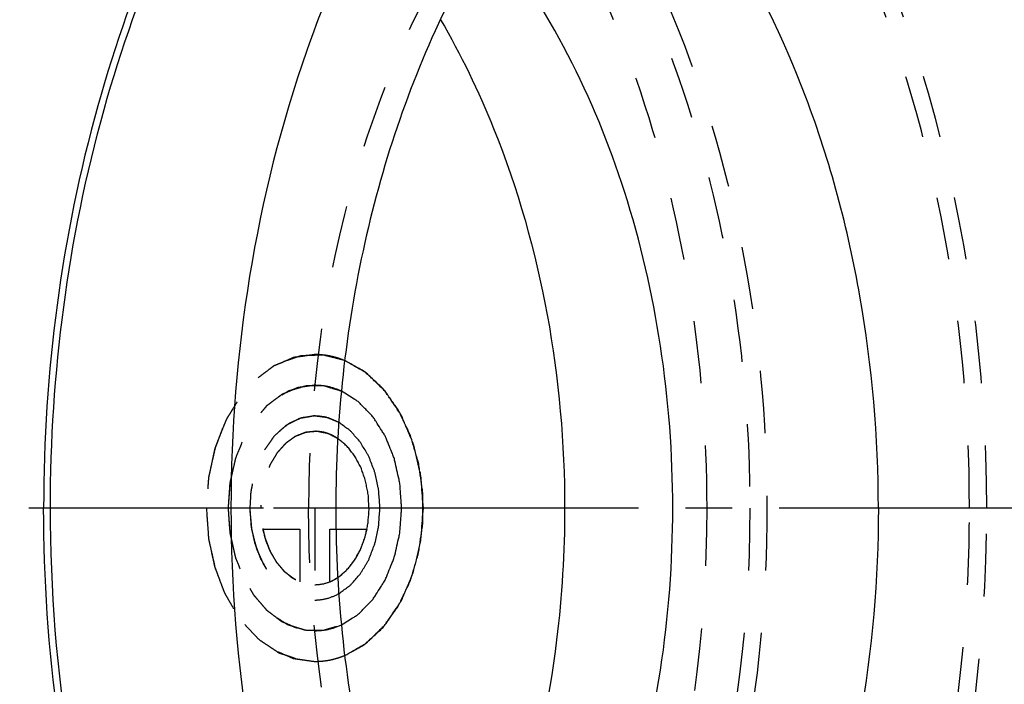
# Model space of a CAD drawing. Header units: millimetres. Extents: x 289 to 739, y 383 to 622.
# Tile 4 of 6: x 518 to 620, y 479 to 548. Entities that reach past the tile are written whole.
import ezdxf

# ---------------------------------------------------------------- set-up
doc = ezdxf.new("R2010")
doc.units = ezdxf.units.MM
doc.header["$LTSCALE"] = 65.185185
doc.linetypes.add('CENTER', pattern=[0.6, 0.375, -0.075, 0.075, -0.075])
doc.linetypes.add('HIDDEN', pattern=[0.2, 0.1, -0.1])
for name, color, linetype in [('KOERPER', 7, 'CONTINUOUS'), ('KONST.EL_MIT_GEO', 7, 'CONTINUOUS'), ('KURVEN', 7, 'CONTINUOUS'), ('KV_LOGO_FRIALEN', 7, 'CONTINUOUS')]:
    doc.layers.add(name, color=color, linetype=linetype)

msp = doc.modelspace()

# ---------------------------------------------------------------- linework, layer by layer
at = {"layer": 'KOERPER', "color": 7, "linetype": 'CONTINUOUS'}
for points, knots in [([(586.69, 611.45), (581.39, 611.45), (570.56, 609.91), (555.19, 603.19), (541.15, 592.41), (528.95, 578.06), (519, 560.68), (509.03, 534.04), (506.08, 512.14), (506.08, 497.45)], [0, 0, 0, 0, 0.103363, 0.210479, 0.324205, 0.446029, 0.57605, 0.713212, 1, 1, 1, 1]), ([(595.68, 611.22), (590.59, 610.76), (580.26, 608.39), (565.82, 600.89), (552.71, 589.75), (537.18, 570.12), (523.76, 538.96), (520.22, 511.56), (520.22, 497.45)], [0, 0, 0, 0, 0.103435, 0.211335, 0.326015, 0.448535, 0.714824, 1, 1, 1, 1]), ([(520.93, 497.45), (520.93, 511.42), (524.43, 538.57), (537.72, 569.44), (553.09, 588.9), (566.07, 599.94), (580.37, 607.39), (590.6, 609.75), (595.64, 610.21)], [0, 0, 0, 0, 0.285145, 0.551429, 0.673957, 0.788651, 0.896563, 1, 1, 1, 1]), ([(561.61, 548.37), (563.73, 544.73), (571.42, 528.82), (574.55, 510.87), (574.55, 497.45)], [0, 0, 0, 0, 0.238688, 1, 1, 1, 1]), ([(586.69, 383.45), (581.39, 383.45), (570.56, 384.99), (555.19, 391.71), (541.15, 402.49), (528.95, 416.84), (519, 434.22), (509.03, 460.86), (506.08, 482.76), (506.08, 497.45)], [0, 0, 0, 0, 0.103363, 0.210479, 0.324205, 0.446029, 0.57605, 0.713212, 1, 1, 1, 1]), ([(600.83, 383.45), (595.54, 383.45), (584.7, 384.99), (569.33, 391.71), (555.29, 402.49), (543.1, 416.84), (533.14, 434.22), (523.17, 460.86), (520.22, 482.76), (520.22, 497.45)], [0, 0, 0, 0, 0.103363, 0.210479, 0.324205, 0.446029, 0.57605, 0.713212, 1, 1, 1, 1]), ([(574.55, 497.45), (574.55, 492.86), (573.49, 475.28), (568.18, 457.79), (561.61, 446.53)], [0, 0, 0, 0, 0.260224, 1, 1, 1, 1])]:
    msp.add_open_spline(points, degree=3, knots=knots, dxfattribs=at)
at = {"layer": 'KOERPER', "color": 8, "linetype": 'HIDDEN'}
for points, knots in [([(667.3, 497.45), (667.3, 512.14), (664.34, 534.04), (654.38, 560.68), (644.42, 578.06), (632.22, 592.41), (618.18, 603.19), (602.81, 609.91), (591.98, 611.45), (586.69, 611.45)], [0, 0, 0, 0, 0.286788, 0.42395, 0.553971, 0.675795, 0.789521, 0.896637, 1, 1, 1, 1]), ([(506.78, 497.45), (506.78, 512.01), (509.71, 533.71), (519.59, 560.13), (529.46, 577.35), (541.55, 591.58), (555.47, 602.27), (570.7, 608.93), (581.44, 610.45), (586.69, 610.45)], [0, 0, 0, 0, 0.286789, 0.42395, 0.553971, 0.675795, 0.789521, 0.896637, 1, 1, 1, 1]), ([(586.69, 610.45), (591.93, 610.45), (602.67, 608.93), (617.91, 602.27), (631.82, 591.58), (643.91, 577.35), (653.78, 560.13), (663.66, 533.71), (666.59, 512.01), (666.59, 497.45)], [0, 0, 0, 0, 0.103363, 0.210479, 0.324205, 0.446029, 0.57605, 0.713211, 1, 1, 1, 1]), ([(586.69, 384.45), (581.44, 384.45), (570.7, 385.97), (555.47, 392.63), (541.55, 403.32), (529.46, 417.55), (519.59, 434.77), (509.71, 461.19), (506.78, 482.89), (506.78, 497.45)], [0, 0, 0, 0, 0.103363, 0.210479, 0.324205, 0.446029, 0.57605, 0.713211, 1, 1, 1, 1]), ([(517.98, 396.45), (522.67, 396.45), (532.27, 397.81), (545.89, 403.77), (558.32, 413.32), (569.13, 426.04), (577.95, 441.43), (586.78, 465.04), (589.4, 484.44), (589.4, 497.45)], [0, 0, 0, 0, 0.103363, 0.210479, 0.324205, 0.446029, 0.57605, 0.713211, 1, 1, 1, 1]), ([(666.59, 497.45), (666.59, 482.89), (663.66, 461.19), (653.78, 434.77), (643.91, 417.55), (631.82, 403.32), (617.91, 392.63), (602.67, 385.97), (591.93, 384.45), (586.69, 384.45)], [0, 0, 0, 0, 0.286789, 0.42395, 0.553971, 0.675795, 0.789521, 0.896637, 1, 1, 1, 1]), ([(667.3, 497.45), (667.3, 482.76), (664.34, 460.86), (654.38, 434.22), (644.42, 416.84), (632.22, 402.49), (618.18, 391.71), (602.81, 384.99), (591.98, 383.45), (586.69, 383.45)], [0, 0, 0, 0, 0.286788, 0.42395, 0.553971, 0.675795, 0.789521, 0.896637, 1, 1, 1, 1])]:
    msp.add_open_spline(points, degree=3, knots=knots, dxfattribs=at)
at = {"layer": 'KONST.EL_MIT_GEO', "color": 8, "linetype": 'HIDDEN'}
for points, knots in [([(616.76, 497.45), (616.76, 507.62), (614.86, 527.64), (606.4, 555.7), (592.93, 579.69), (577.77, 595.23), (564.12, 603.67), (553.57, 607.88), (542.69, 610.01), (531.7, 610), (520.81, 607.85), (506.5, 602.12), (496.95, 594.9), (491.33, 589.28)], [0, 0, 0, 0, 0.150139, 0.294862, 0.429839, 0.552947, 0.61048, 0.665839, 0.719783, 0.773237, 0.827189, 0.882564, 1, 1, 1, 1]), ([(618.56, 497.45), (618.56, 512.01), (615.63, 533.71), (605.75, 560.13), (595.88, 577.35), (583.79, 591.58), (569.87, 602.27), (554.64, 608.93), (543.9, 610.45), (538.65, 610.45)], [0, 0, 0, 0, 0.286787, 0.423949, 0.55397, 0.675794, 0.789521, 0.896637, 1, 1, 1, 1]), ([(482.4, 580.35), (487.48, 585.43), (496.1, 591.95), (509.03, 597.12), (518.85, 599.06), (528.78, 599.07), (538.6, 597.15), (548.12, 593.35), (560.45, 585.73), (574.13, 571.7), (586.3, 550.04), (593.93, 524.7), (595.65, 506.63), (595.65, 497.45)], [0, 0, 0, 0, 0.117436, 0.172812, 0.226764, 0.280218, 0.334162, 0.389522, 0.447054, 0.570162, 0.705138, 0.849861, 1, 1, 1, 1]), ([(612.26, 588.55), (608.03, 588.55), (599.37, 587.32), (587.09, 581.95), (575.87, 573.34), (562.5, 557.59), (550.9, 531.93), (547.84, 509.19), (547.84, 497.45)], [0, 0, 0, 0, 0.103456, 0.210669, 0.324498, 0.446432, 0.712953, 1, 1, 1, 1]), ([(589.4, 497.45), (589.4, 505.12), (588.17, 520.32), (581.2, 548.32), (570.7, 567.56), (561.43, 577.6)], [0, 0, 0, 0, 0.266262, 0.525688, 1, 1, 1, 1]), ([(565.77, 577.74), (575.08, 567.69), (585.63, 548.43), (592.63, 520.37), (593.86, 505.14), (593.86, 497.45)], [0, 0, 0, 0, 0.474199, 0.733665, 1, 1, 1, 1]), ([(595.65, 497.45), (595.65, 488.27), (593.93, 470.2), (586.3, 444.86), (574.13, 423.2), (560.45, 409.17), (548.12, 401.55), (538.6, 397.75), (528.78, 395.83), (518.85, 395.84), (509.03, 397.78), (496.1, 402.95), (487.48, 409.47), (482.4, 414.55)], [0, 0, 0, 0, 0.150139, 0.294862, 0.429839, 0.552948, 0.61048, 0.665839, 0.719783, 0.773237, 0.827189, 0.882564, 1, 1, 1, 1]), ([(491.33, 405.62), (496.95, 400), (506.5, 392.78), (520.81, 387.05), (531.7, 384.9), (542.69, 384.89), (553.57, 387.02), (564.12, 391.23), (577.77, 399.67), (592.93, 415.21), (606.4, 439.2), (614.86, 467.26), (616.76, 487.28), (616.76, 497.45)], [0, 0, 0, 0, 0.117436, 0.172811, 0.226763, 0.280218, 0.334161, 0.389521, 0.447053, 0.570162, 0.705138, 0.849862, 1, 1, 1, 1]), ([(593.86, 497.45), (593.86, 484.44), (591.24, 465.04), (582.41, 441.43), (573.59, 426.04), (562.78, 413.32), (550.35, 403.77), (536.73, 397.81), (527.13, 396.45), (522.44, 396.45)], [0, 0, 0, 0, 0.286787, 0.423949, 0.55397, 0.675794, 0.789521, 0.896637, 1, 1, 1, 1]), ([(538.65, 384.45), (543.9, 384.45), (554.64, 385.97), (569.87, 392.63), (583.79, 403.32), (595.88, 417.55), (605.75, 434.77), (615.63, 461.19), (618.56, 482.89), (618.56, 497.45)], [0, 0, 0, 0, 0.103363, 0.21048, 0.324206, 0.44603, 0.576052, 0.713213, 1, 1, 1, 1]), ([(612.26, 406.35), (608.03, 406.35), (599.37, 407.58), (587.09, 412.95), (575.87, 421.56), (562.5, 437.31), (550.9, 462.97), (547.84, 485.71), (547.84, 497.45)], [0, 0, 0, 0, 0.103456, 0.210669, 0.324498, 0.446432, 0.712953, 1, 1, 1, 1])]:
    msp.add_open_spline(points, degree=3, knots=knots, dxfattribs=at)
at = {"layer": 'KONST.EL_MIT_GEO', "color": 7, "linetype": 'CONTINUOUS'}
for points, knots in [([(636.03, 600.89), (630.55, 603.05), (618.9, 605.72), (600.9, 603.77), (583.88, 596.01), (568.77, 583.09), (556.25, 565.78), (543.51, 537.59), (539.75, 513.57), (539.75, 497.45)], [0, 0, 0, 0, 0.106805, 0.212629, 0.322802, 0.441246, 0.569614, 0.707363, 1, 1, 1, 1]), ([(680.66, 497.45), (680.66, 511.79), (677.19, 533.16), (665.42, 557.93), (653.9, 572.86), (640.06, 583.61), (624.57, 589.41), (608.44, 589.7), (598.29, 586.28), (593.56, 583.86)], [0, 0, 0, 0, 0.293576, 0.431104, 0.558645, 0.675928, 0.785228, 0.891287, 1, 1, 1, 1]), ([(676.68, 497.45), (676.68, 509.19), (673.62, 531.93), (662.02, 557.59), (648.65, 573.34), (637.43, 581.95), (625.15, 587.32), (616.49, 588.55), (612.26, 588.55)], [0, 0, 0, 0, 0.287047, 0.553568, 0.675502, 0.789331, 0.896544, 1, 1, 1, 1]), ([(593.56, 583.86), (590.37, 582.23), (584.15, 578.23), (575.82, 570.49), (568.43, 561.06), (559.9, 546.28), (552.63, 524.93), (550.69, 506.73), (550.69, 497.45)], [0, 0, 0, 0, 0.106341, 0.218363, 0.336563, 0.460834, 0.724246, 1, 1, 1, 1]), ([(607.26, 497.45), (607.26, 504.84), (606, 519.45), (598.91, 546.07), (588.17, 564.13), (578.78, 573.06)], [0, 0, 0, 0, 0.268432, 0.529023, 1, 1, 1, 1]), ([(585.82, 497.45), (585.82, 503.1), (584.98, 514.29), (580.18, 535.15), (572.96, 549.64), (566.55, 557.59)], [0, 0, 0, 0, 0.264096, 0.522321, 1, 1, 1, 1]), ([(622.24, 388.58), (616.48, 386.32), (604.22, 383.51), (585.28, 385.56), (567.36, 393.72), (551.46, 407.33), (538.29, 425.54), (524.88, 455.2), (520.93, 480.48), (520.93, 497.45)], [0, 0, 0, 0, 0.106805, 0.212629, 0.322802, 0.441246, 0.569614, 0.707363, 1, 1, 1, 1]), ([(539.75, 497.45), (539.75, 481.33), (543.51, 457.31), (556.25, 429.12), (568.77, 411.81), (583.88, 398.89), (600.9, 391.13), (618.9, 389.18), (630.55, 391.85), (636.03, 394.01)], [0, 0, 0, 0, 0.292637, 0.430386, 0.558754, 0.677198, 0.787371, 0.893195, 1, 1, 1, 1]), ([(550.69, 497.45), (550.69, 488.17), (552.63, 469.97), (559.9, 448.62), (568.43, 433.84), (575.82, 424.41), (584.15, 416.67), (590.37, 412.67), (593.56, 411.04)], [0, 0, 0, 0, 0.275754, 0.539166, 0.663437, 0.781637, 0.893659, 1, 1, 1, 1]), ([(566.55, 437.31), (572.96, 445.26), (580.18, 459.75), (584.98, 480.61), (585.82, 491.8), (585.82, 497.45)], [0, 0, 0, 0, 0.477679, 0.735904, 1, 1, 1, 1]), ([(607.26, 497.45), (607.26, 490.06), (606, 475.45), (598.91, 448.83), (588.17, 430.77), (578.78, 421.84)], [0, 0, 0, 0, 0.268432, 0.529023, 1, 1, 1, 1]), ([(593.56, 411.04), (598.29, 408.62), (608.44, 405.2), (624.57, 405.49), (640.06, 411.29), (653.9, 422.04), (665.42, 436.97), (677.19, 461.74), (680.66, 483.11), (680.66, 497.45)], [0, 0, 0, 0, 0.108713, 0.214772, 0.324072, 0.441355, 0.568896, 0.706424, 1, 1, 1, 1]), ([(676.68, 497.45), (676.68, 485.71), (673.62, 462.97), (662.02, 437.31), (648.65, 421.56), (637.43, 412.95), (625.15, 407.58), (616.49, 406.35), (612.26, 406.35)], [0, 0, 0, 0, 0.287047, 0.553568, 0.675502, 0.789331, 0.896544, 1, 1, 1, 1])]:
    msp.add_open_spline(points, degree=3, knots=knots, dxfattribs=at)
at = {"layer": 'KURVEN', "color": 8, "linetype": 'HIDDEN'}
for p, q in [((550.69, 497.45), (537.19, 497.45)), ((548.5, 497.45), (548.5, 489.45)), ((543.06, 495.25), (546.95, 495.25)), ((546.95, 495.25), (546.95, 489.76)), ((550.06, 495.25), (550.74, 495.25)), ((550.06, 489.76), (550.06, 495.25))]:
    msp.add_line(p, q, dxfattribs=at)
at = {"layer": 'KURVEN', "color": 40, "linetype": 'CONTINUOUS'}
for p, q in [((559.82, 497.45), (550.69, 497.45)), ((550.74, 495.25), (553.94, 495.25))]:
    msp.add_line(p, q, dxfattribs=at)
at = {"layer": 'KURVEN', "color": 8, "linetype": 'HIDDEN'}
for points, knots in [([(548.5, 513.45), (548.14, 513.4), (547.59, 513.32), (546.95, 513.23), (546.63, 513.19), (546.44, 513.16), (546.3, 513.16), (546.17, 513.09), (546, 513.02), (545.69, 512.88), (545.25, 512.69), (544.81, 512.5), (544.5, 512.38), (544.32, 512.3), (544.19, 512.25), (544.07, 512.15), (543.91, 512.03), (543.62, 511.81), (543.22, 511.51), (542.81, 511.2), (542.53, 510.99), (542.36, 510.87), (542.24, 510.79), (542.13, 510.65), (541.99, 510.48), (541.73, 510.19), (541.37, 509.77), (541.01, 509.35), (540.72, 509.01), (540.49, 508.78), (540.33, 508.46), (540.09, 508.06), (539.8, 507.56), (539.51, 507.06), (539.28, 506.65), (539.09, 506.36), (538.97, 506), (538.79, 505.55), (538.58, 504.97), (538.36, 504.4), (538.19, 503.94), (538.04, 503.61), (537.98, 503.22), (537.87, 502.73), (537.74, 502.1), (537.6, 501.48), (537.5, 500.98), (537.4, 500.62), (537.39, 500.22), (537.34, 499.69), (537.3, 499.03), (537.25, 498.37), (537.22, 497.85), (537.17, 497.45), (537.22, 497.06), (537.25, 496.54), (537.3, 495.9), (537.34, 495.25), (537.38, 494.73), (537.39, 494.34), (537.49, 493.97), (537.59, 493.47), (537.72, 492.85), (537.85, 492.22), (537.97, 491.73), (538.03, 491.34), (538.18, 491.01), (538.34, 490.55), (538.56, 489.98), (538.77, 489.4), (538.95, 488.94), (539.07, 488.59), (539.26, 488.29), (539.49, 487.88), (539.79, 487.37), (540.09, 486.85), (540.33, 486.45), (540.49, 486.12), (540.72, 485.89), (541, 485.56), (541.36, 485.15), (541.71, 484.73), (541.96, 484.44), (542.1, 484.28), (542.2, 484.15), (542.33, 484.06), (542.49, 483.94), (542.78, 483.72), (543.18, 483.42), (543.59, 483.11), (543.87, 482.89), (544.03, 482.77), (544.15, 482.67), (544.29, 482.62), (544.46, 482.54), (544.77, 482.41), (545.21, 482.22), (545.65, 482.03), (545.96, 481.9), (546.13, 481.83), (546.26, 481.75), (546.41, 481.75), (546.59, 481.72), (546.92, 481.67), (547.57, 481.58), (548.13, 481.5), (548.5, 481.45)], [0, 0, 0, 0, 0.03125, 0.046875, 0.054688, 0.058594, 0.0625, 0.066406, 0.070312, 0.078125, 0.09375, 0.109375, 0.117188, 0.121094, 0.125, 0.128906, 0.132812, 0.140625, 0.15625, 0.171875, 0.179688, 0.183594, 0.1875, 0.191406, 0.195312, 0.203125, 0.21875, 0.234375, 0.242188, 0.25, 0.257812, 0.265625, 0.28125, 0.296875, 0.304688, 0.3125, 0.320312, 0.328125, 0.34375, 0.359375, 0.367188, 0.375, 0.382812, 0.390625, 0.40625, 0.421875, 0.429688, 0.4375, 0.445312, 0.453125, 0.46875, 0.484375, 0.492188, 0.5, 0.507812, 0.515625, 0.53125, 0.546875, 0.554688, 0.5625, 0.570312, 0.578125, 0.59375, 0.609375, 0.617188, 0.625, 0.632812, 0.640625, 0.65625, 0.671875, 0.679688, 0.6875, 0.695312, 0.703125, 0.71875, 0.734375, 0.742188, 0.75, 0.757812, 0.765625, 0.78125, 0.796875, 0.804688, 0.808594, 0.8125, 0.816406, 0.820312, 0.828125, 0.84375, 0.859375, 0.867188, 0.871094, 0.875, 0.878906, 0.882812, 0.890625, 0.90625, 0.921875, 0.929688, 0.933594, 0.9375, 0.941406, 0.945312, 0.953125, 0.96875, 1, 1, 1, 1]), ([(551.62, 512.83), (551.19, 512.94), (550.56, 513.1), (549.88, 513.28), (549.56, 513.35), (549.35, 513.42), (549.07, 513.39), (548.75, 513.38), (548.31, 513.36), (547.88, 513.35), (547.44, 513.33), (547.11, 513.34), (546.79, 513.23), (546.37, 513.09), (545.84, 512.91), (545.31, 512.73), (544.94, 512.62), (544.73, 512.53), (544.53, 512.39), (544.28, 512.23), (543.89, 511.97), (543.49, 511.71), (543.1, 511.44), (542.7, 511.2), (542.27, 510.73), (541.74, 510.17), (541.22, 509.62), (540.78, 509.16), (540.5, 508.68), (540.21, 508.22), (539.93, 507.76), (539.64, 507.29), (539.46, 507), (539.31, 506.78), (539.19, 506.51), (539.01, 506.04), (538.74, 505.37), (538.47, 504.7), (538.26, 504.16), (538.1, 503.76), (538.01, 503.31), (537.88, 502.72), (537.71, 501.99), (537.55, 501.25), (537.41, 500.67), (537.39, 500.05), (537.29, 498.98), (537.23, 498.06), (537.19, 497.45)], [0, 0, 0, 0, 0.0625, 0.09375, 0.101562, 0.109375, 0.125, 0.140625, 0.15625, 0.1875, 0.203125, 0.21875, 0.234375, 0.25, 0.28125, 0.3125, 0.328125, 0.335938, 0.34375, 0.359375, 0.375, 0.40625, 0.421875, 0.4375, 0.46875, 0.5, 0.53125, 0.5625, 0.578125, 0.59375, 0.625, 0.640625, 0.65625, 0.664062, 0.671875, 0.6875, 0.71875, 0.75, 0.765625, 0.78125, 0.796875, 0.8125, 0.84375, 0.875, 0.890625, 0.90625, 0.9375, 1, 1, 1, 1]), ([(551.62, 512.83), (551.37, 512.92), (551, 513.06), (550.49, 513.2), (550.12, 513.29), (549.69, 513.36), (549.31, 513.41), (548.92, 513.44), (548.64, 513.45), (548.5, 513.45)], [0, 0, 0, 0, 0.25, 0.375, 0.5, 0.625, 0.75, 0.875, 1, 1, 1, 1]), ([(548.5, 510.25), (548.21, 510.21), (547.77, 510.15), (547.26, 510.08), (546.96, 510.03), (546.74, 510.02), (546.53, 509.91), (546.25, 509.8), (545.9, 509.64), (545.55, 509.5), (545.27, 509.37), (545.05, 509.3), (544.86, 509.13), (544.6, 508.94), (544.27, 508.7), (543.95, 508.46), (543.69, 508.25), (543.49, 508.13), (543.32, 507.91), (543.09, 507.64), (542.8, 507.3), (542.51, 506.97), (542.28, 506.7), (542.09, 506.51), (541.96, 506.26), (541.77, 505.94), (541.54, 505.53), (541.31, 505.14), (541.12, 504.81), (540.97, 504.58), (540.88, 504.29), (540.74, 503.93), (540.56, 503.47), (540.39, 503.01), (540.25, 502.64), (540.13, 502.38), (540.08, 502.07), (539.99, 501.67), (539.89, 501.17), (539.78, 500.68), (539.7, 500.28), (539.62, 499.99), (539.61, 499.66), (539.58, 499.24), (539.54, 498.71), (539.5, 498.19), (539.48, 497.77), (539.44, 497.45), (539.48, 497.14), (539.5, 496.72), (539.54, 496.21), (539.57, 495.69), (539.61, 495.28), (539.61, 494.96), (539.69, 494.67), (539.77, 494.27), (539.88, 493.77), (539.98, 493.27), (540.07, 492.87), (540.12, 492.57), (540.24, 492.3), (540.37, 491.93), (540.55, 491.47), (540.72, 491.01), (540.86, 490.64), (540.95, 490.36), (541.11, 490.12), (541.29, 489.79), (541.53, 489.38), (541.77, 488.97), (541.96, 488.65), (542.09, 488.39), (542.28, 488.2), (542.5, 487.93), (542.79, 487.61), (543.07, 487.27), (543.3, 487.02), (543.46, 486.8), (543.66, 486.67), (543.92, 486.47), (544.25, 486.22), (544.57, 485.97), (544.83, 485.78), (545.02, 485.62), (545.24, 485.55), (545.52, 485.42), (545.87, 485.27), (546.22, 485.11), (546.5, 485), (546.71, 484.89), (546.94, 484.88), (547.23, 484.83), (547.76, 484.76), (548.2, 484.69), (548.5, 484.65)], [0, 0, 0, 0, 0.03125, 0.046875, 0.054688, 0.0625, 0.070312, 0.078125, 0.09375, 0.109375, 0.117188, 0.125, 0.132812, 0.140625, 0.15625, 0.171875, 0.179688, 0.1875, 0.195312, 0.203125, 0.21875, 0.234375, 0.242188, 0.25, 0.257812, 0.265625, 0.28125, 0.296875, 0.304688, 0.3125, 0.320312, 0.328125, 0.34375, 0.359375, 0.367188, 0.375, 0.382812, 0.390625, 0.40625, 0.421875, 0.429688, 0.4375, 0.445312, 0.453125, 0.46875, 0.484375, 0.492188, 0.5, 0.507812, 0.515625, 0.53125, 0.546875, 0.554688, 0.5625, 0.570312, 0.578125, 0.59375, 0.609375, 0.617188, 0.625, 0.632812, 0.640625, 0.65625, 0.671875, 0.679688, 0.6875, 0.695312, 0.703125, 0.71875, 0.734375, 0.742188, 0.75, 0.757812, 0.765625, 0.78125, 0.796875, 0.804688, 0.8125, 0.820312, 0.828125, 0.84375, 0.859375, 0.867188, 0.875, 0.882812, 0.890625, 0.90625, 0.921875, 0.929688, 0.9375, 0.945312, 0.953125, 0.96875, 1, 1, 1, 1]), ([(551.29, 509.63), (550.95, 509.73), (550.44, 509.88), (549.88, 510.05), (549.63, 510.13), (549.46, 510.19), (549.23, 510.17), (548.97, 510.18), (548.61, 510.18), (548.26, 510.18), (547.91, 510.18), (547.64, 510.2), (547.38, 510.12), (547.03, 510.02), (546.6, 509.89), (546.16, 509.76), (545.86, 509.68), (545.69, 509.61), (545.53, 509.5), (545.32, 509.38), (545, 509.18), (544.67, 508.98), (544.35, 508.77), (544.02, 508.58), (543.66, 508.21), (543.23, 507.77), (542.8, 507.33), (542.44, 506.97), (542.21, 506.58), (541.97, 506.21), (541.73, 505.84), (541.49, 505.47), (541.34, 505.23), (541.22, 505.05), (541.12, 504.84), (540.97, 504.46), (540.75, 503.92), (540.49, 503.26), (540.24, 502.73), (540.14, 502.25), (540.03, 501.77), (539.89, 501.18), (539.76, 500.58), (539.64, 500.11), (539.62, 499.59), (539.54, 498.71), (539.49, 497.96), (539.45, 497.45)], [0, 0, 0, 0, 0.0625, 0.09375, 0.101562, 0.109375, 0.125, 0.140625, 0.15625, 0.1875, 0.203125, 0.21875, 0.234375, 0.25, 0.28125, 0.3125, 0.328125, 0.335938, 0.34375, 0.359375, 0.375, 0.40625, 0.421875, 0.4375, 0.46875, 0.5, 0.53125, 0.5625, 0.578125, 0.59375, 0.625, 0.640625, 0.65625, 0.664062, 0.671875, 0.6875, 0.71875, 0.75, 0.78125, 0.796875, 0.8125, 0.84375, 0.875, 0.890625, 0.90625, 0.9375, 1, 1, 1, 1]), ([(551.02, 506.37), (550.76, 506.47), (550.42, 506.61), (550.03, 506.77), (549.76, 506.89), (549.42, 506.92), (549.01, 506.98), (548.66, 507.02), (548.39, 507.06), (548.11, 506.99), (547.76, 506.95), (547.41, 506.88), (547.13, 506.86), (546.86, 506.74), (546.54, 506.59), (546.14, 506.41), (545.81, 506.27), (545.57, 506.07), (545.33, 505.89), (545.09, 505.7), (544.85, 505.51), (544.66, 505.38), (544.5, 505.17), (544.29, 504.92), (544.07, 504.66), (543.86, 504.41), (543.64, 504.16), (543.43, 503.77), (543.17, 503.32), (542.95, 502.93), (542.78, 502.63), (542.67, 502.27), (542.44, 501.67), (542.18, 500.98), (542.04, 500.21), (541.92, 499.64), (541.8, 499.06), (541.78, 498.28), (541.74, 497.69), (541.71, 497.3)], [0, 0, 0, 0, 0.0625, 0.078125, 0.09375, 0.125, 0.15625, 0.1875, 0.203125, 0.21875, 0.25, 0.28125, 0.296875, 0.3125, 0.34375, 0.375, 0.40625, 0.421875, 0.4375, 0.46875, 0.484375, 0.5, 0.515625, 0.53125, 0.5625, 0.578125, 0.59375, 0.625, 0.65625, 0.6875, 0.703125, 0.71875, 0.75, 0.8125, 0.84375, 0.875, 0.90625, 0.9375, 1, 1, 1, 1]), ([(548.4, 507.05), (548.18, 507.01), (547.86, 506.95), (547.43, 506.88), (547.16, 506.82), (546.94, 506.8), (546.73, 506.69), (546.47, 506.56), (546.16, 506.4), (545.9, 506.27), (545.7, 506.16), (545.48, 506.06), (545.26, 505.84), (544.98, 505.6), (544.62, 505.26), (544.24, 504.96), (543.94, 504.49), (543.71, 504.16), (543.48, 503.82), (543.15, 503.4), (542.88, 502.71), (542.59, 502.05), (542.34, 501.53), (542.23, 500.94), (542.07, 500.36), (541.95, 499.85), (541.87, 499.56), (541.86, 499.24), (541.83, 498.86), (541.78, 498.23), (541.74, 497.76), (541.71, 497.45)], [0, 0, 0, 0, 0.0625, 0.09375, 0.125, 0.140625, 0.15625, 0.1875, 0.21875, 0.25, 0.265625, 0.28125, 0.3125, 0.34375, 0.375, 0.4375, 0.46875, 0.5, 0.53125, 0.5625, 0.625, 0.6875, 0.71875, 0.75, 0.8125, 0.84375, 0.859375, 0.875, 0.90625, 0.9375, 1, 1, 1, 1]), ([(548.59, 505.45), (548.41, 505.43), (548.13, 505.39), (547.81, 505.36), (547.63, 505.33), (547.49, 505.33), (547.36, 505.26), (547.18, 505.2), (546.95, 505.1), (546.73, 505.01), (546.55, 504.94), (546.41, 504.89), (546.29, 504.79), (546.12, 504.68), (545.92, 504.52), (545.72, 504.38), (545.55, 504.25), (545.43, 504.18), (545.32, 504.04), (545.17, 503.88), (544.99, 503.67), (544.77, 503.42), (544.54, 503.19), (544.38, 502.87), (544.19, 502.58), (544.02, 502.28), (543.83, 502), (543.71, 501.63), (543.57, 501.29), (543.44, 500.93), (543.28, 500.6), (543.22, 500.21), (543.13, 499.85), (543.05, 499.47), (542.95, 499.11), (542.94, 498.7), (542.9, 498.31), (542.88, 497.92), (542.83, 497.52), (542.87, 497.13), (542.89, 496.74), (542.92, 496.35), (542.93, 495.96), (543.03, 495.58), (543.1, 495.2), (543.19, 494.82), (543.25, 494.43), (543.39, 494.1), (543.52, 493.75), (543.65, 493.41), (543.76, 493.05), (543.95, 492.75), (544.13, 492.44), (544.27, 492.18), (544.39, 491.98), (544.48, 491.81), (544.59, 491.7), (544.73, 491.53), (544.91, 491.33), (545.08, 491.12), (545.23, 490.95), (545.33, 490.82), (545.46, 490.73), (545.62, 490.6), (545.83, 490.45), (546.03, 490.29), (546.2, 490.17), (546.32, 490.06), (546.45, 490.02), (546.63, 489.93), (546.85, 489.84), (547.07, 489.74), (547.24, 489.67), (547.37, 489.6), (547.52, 489.59), (547.7, 489.56), (548.03, 489.52), (548.31, 489.48), (548.5, 489.45)], [0, 0, 0, 0, 0.03125, 0.046875, 0.054688, 0.0625, 0.070312, 0.078125, 0.09375, 0.109375, 0.117188, 0.125, 0.132812, 0.140625, 0.15625, 0.171875, 0.179688, 0.1875, 0.195312, 0.203125, 0.21875, 0.234375, 0.25, 0.265625, 0.28125, 0.296875, 0.3125, 0.328125, 0.34375, 0.359375, 0.375, 0.390625, 0.40625, 0.421875, 0.4375, 0.453125, 0.46875, 0.484375, 0.5, 0.515625, 0.53125, 0.546875, 0.5625, 0.578125, 0.59375, 0.609375, 0.625, 0.640625, 0.65625, 0.671875, 0.6875, 0.703125, 0.71875, 0.734375, 0.742188, 0.75, 0.757812, 0.765625, 0.78125, 0.796875, 0.804688, 0.8125, 0.820312, 0.828125, 0.84375, 0.859375, 0.867188, 0.875, 0.882812, 0.890625, 0.90625, 0.921875, 0.929688, 0.9375, 0.945312, 0.953125, 0.96875, 1, 1, 1, 1]), ([(550.92, 504.68), (550.7, 504.79), (550.43, 504.93), (550.09, 505.1), (549.88, 505.22), (549.58, 505.27), (549.23, 505.34), (548.93, 505.4), (548.7, 505.45), (548.46, 505.41), (548.17, 505.4), (547.88, 505.37), (547.64, 505.36), (547.41, 505.28), (547.13, 505.17), (546.78, 505.04), (546.49, 504.94), (546.28, 504.78), (546.07, 504.63), (545.85, 504.48), (545.64, 504.32), (545.48, 504.23), (545.34, 504.06), (545.16, 503.86), (544.97, 503.65), (544.79, 503.45), (544.6, 503.25), (544.41, 502.93), (544.18, 502.54), (543.86, 502.04), (543.58, 501.29), (543.28, 500.57), (543.16, 499.93), (543.05, 499.45), (542.94, 498.98), (542.92, 498.29), (542.87, 497.79), (542.85, 497.45)], [0, 0, 0, 0, 0.0625, 0.078125, 0.09375, 0.125, 0.15625, 0.1875, 0.203125, 0.21875, 0.25, 0.28125, 0.296875, 0.3125, 0.34375, 0.375, 0.40625, 0.421875, 0.4375, 0.46875, 0.484375, 0.5, 0.515625, 0.53125, 0.5625, 0.578125, 0.59375, 0.625, 0.65625, 0.6875, 0.75, 0.8125, 0.84375, 0.875, 0.90625, 0.9375, 1, 1, 1, 1]), ([(550.92, 504.68), (550.74, 504.79), (550.47, 504.96), (550.09, 505.13), (549.68, 505.29), (549.21, 505.4), (548.8, 505.43), (548.59, 505.45)], [0, 0, 0, 0, 0.25, 0.375, 0.5, 0.75, 1, 1, 1, 1]), ([(537.19, 497.45), (537.23, 496.85), (537.29, 495.94), (537.38, 494.89), (537.4, 494.28), (537.54, 493.69), (537.7, 492.96), (537.87, 492.22), (538, 491.64), (538.08, 491.19), (538.24, 490.78), (538.46, 490.24), (538.72, 489.57), (538.99, 488.9), (539.17, 488.43), (539.29, 488.16), (539.44, 487.94), (539.61, 487.65), (539.9, 487.18), (540.19, 486.72), (540.48, 486.25), (540.75, 485.77), (541.19, 485.32), (541.71, 484.76), (542.24, 484.2), (542.67, 483.73), (543.07, 483.48), (543.46, 483.21), (543.86, 482.95), (544.25, 482.69), (544.5, 482.53), (544.69, 482.38), (544.9, 482.3), (545.28, 482.18), (545.8, 482), (546.33, 481.82), (546.76, 481.67), (547.08, 481.57), (547.41, 481.58), (547.84, 481.55), (548.28, 481.54), (548.71, 481.52), (549.04, 481.51), (549.31, 481.48), (549.53, 481.54), (549.85, 481.62), (550.54, 481.8), (551.19, 481.96), (551.62, 482.07)], [0, 0, 0, 0, 0.0625, 0.09375, 0.109375, 0.125, 0.15625, 0.1875, 0.203125, 0.21875, 0.234375, 0.25, 0.28125, 0.3125, 0.328125, 0.335938, 0.34375, 0.359375, 0.375, 0.40625, 0.421875, 0.4375, 0.46875, 0.5, 0.53125, 0.5625, 0.578125, 0.59375, 0.625, 0.640625, 0.65625, 0.664062, 0.671875, 0.6875, 0.71875, 0.75, 0.765625, 0.78125, 0.796875, 0.8125, 0.84375, 0.859375, 0.875, 0.890625, 0.898438, 0.90625, 0.9375, 1, 1, 1, 1]), ([(539.45, 497.45), (539.49, 496.96), (539.54, 496.22), (539.61, 495.37), (539.63, 494.87), (539.75, 494.4), (539.88, 493.8), (540.01, 493.2), (540.12, 492.72), (540.22, 492.24), (540.46, 491.71), (540.72, 491.05), (540.94, 490.51), (541.09, 490.12), (541.19, 489.91), (541.31, 489.73), (541.46, 489.49), (541.69, 489.12), (541.93, 488.75), (542.17, 488.38), (542.4, 487.99), (542.76, 487.62), (543.19, 487.18), (543.62, 486.74), (543.97, 486.36), (544.3, 486.17), (544.62, 485.96), (544.95, 485.75), (545.27, 485.55), (545.47, 485.42), (545.63, 485.31), (545.8, 485.25), (546.11, 485.16), (546.54, 485.02), (546.98, 484.89), (547.32, 484.79), (547.58, 484.71), (547.85, 484.73), (548.2, 484.72), (548.56, 484.72), (548.91, 484.72), (549.18, 484.72), (549.4, 484.7), (549.58, 484.77), (549.84, 484.84), (550.41, 485.01), (550.94, 485.17), (551.29, 485.27)], [0, 0, 0, 0, 0.0625, 0.09375, 0.109375, 0.125, 0.15625, 0.1875, 0.203125, 0.21875, 0.25, 0.28125, 0.3125, 0.328125, 0.335938, 0.34375, 0.359375, 0.375, 0.40625, 0.421875, 0.4375, 0.46875, 0.5, 0.53125, 0.5625, 0.578125, 0.59375, 0.625, 0.640625, 0.65625, 0.664062, 0.671875, 0.6875, 0.71875, 0.75, 0.765625, 0.78125, 0.796875, 0.8125, 0.84375, 0.859375, 0.875, 0.890625, 0.898438, 0.90625, 0.9375, 1, 1, 1, 1]), ([(541.71, 497.45), (541.74, 497.14), (541.77, 496.67), (541.82, 496.05), (541.83, 495.58), (541.94, 495.14), (542.03, 494.69), (542.11, 494.31), (542.18, 494.02), (542.22, 493.79), (542.31, 493.59), (542.41, 493.31), (542.54, 492.97), (542.67, 492.62), (542.77, 492.35), (542.84, 492.13), (542.96, 491.95), (543.1, 491.71), (543.28, 491.4), (543.45, 491.09), (543.6, 490.85), (543.7, 490.65), (543.83, 490.52), (544, 490.31), (544.21, 490.07), (544.43, 489.82), (544.6, 489.62), (544.72, 489.46), (544.87, 489.36), (545.07, 489.21), (545.31, 489.03), (545.55, 488.84), (545.75, 488.7), (545.89, 488.58), (546.05, 488.52), (546.26, 488.43), (546.53, 488.31), (546.79, 488.2), (547, 488.11), (547.16, 488.03), (547.33, 488.02), (547.55, 487.98), (547.94, 487.93), (548.28, 487.88), (548.5, 487.85)], [0, 0, 0, 0, 0.0625, 0.09375, 0.125, 0.15625, 0.1875, 0.21875, 0.234375, 0.25, 0.265625, 0.28125, 0.3125, 0.34375, 0.359375, 0.375, 0.390625, 0.40625, 0.4375, 0.46875, 0.484375, 0.5, 0.515625, 0.53125, 0.5625, 0.59375, 0.609375, 0.625, 0.640625, 0.65625, 0.6875, 0.71875, 0.734375, 0.75, 0.765625, 0.78125, 0.8125, 0.84375, 0.859375, 0.875, 0.890625, 0.90625, 0.9375, 1, 1, 1, 1]), ([(541.71, 497.3), (541.74, 496.99), (541.78, 496.54), (541.84, 495.93), (541.88, 495.55), (541.89, 495.24), (541.97, 494.95), (542.1, 494.43), (542.23, 493.92), (542.35, 493.48), (542.41, 493.18), (542.63, 492.74), (542.86, 492.22), (543.09, 491.7), (543.28, 491.32), (543.53, 491), (543.76, 490.67), (543.99, 490.34), (544.3, 489.88), (544.69, 489.58), (545.06, 489.24), (545.34, 489), (545.57, 488.78), (545.78, 488.69), (545.98, 488.59), (546.24, 488.46), (546.55, 488.31), (546.8, 488.18), (547.01, 488.08), (547.23, 488.06), (547.51, 488.01), (547.95, 487.94), (548.28, 487.89), (548.5, 487.85)], [0, 0, 0, 0, 0.0625, 0.09375, 0.125, 0.140625, 0.15625, 0.1875, 0.25, 0.265625, 0.28125, 0.3125, 0.375, 0.40625, 0.4375, 0.46875, 0.5, 0.53125, 0.5625, 0.625, 0.65625, 0.6875, 0.71875, 0.734375, 0.75, 0.78125, 0.8125, 0.84375, 0.859375, 0.875, 0.90625, 0.9375, 1, 1, 1, 1]), ([(543.06, 495.25), (543.15, 494.94), (543.26, 494.55), (543.37, 494.07), (543.49, 493.78), (543.64, 493.42), (543.79, 493.06), (543.91, 492.77), (544.07, 492.52), (544.23, 492.25), (544.38, 492), (544.49, 491.79), (544.64, 491.64), (544.81, 491.42), (545, 491.21), (545.17, 490.98), (545.37, 490.8), (545.63, 490.59), (545.88, 490.37), (546.09, 490.21), (546.44, 490.04), (546.72, 489.88), (546.95, 489.76)], [0, 0, 0, 0, 0.125, 0.15625, 0.1875, 0.25, 0.3125, 0.34375, 0.375, 0.4375, 0.46875, 0.5, 0.53125, 0.5625, 0.625, 0.65625, 0.6875, 0.75, 0.8125, 0.84375, 0.875, 1, 1, 1, 1]), ([(548.5, 481.45), (548.76, 481.46), (549.14, 481.47), (549.66, 481.54), (550.03, 481.59), (550.45, 481.69), (550.83, 481.8), (551.21, 481.92), (551.48, 482.02), (551.62, 482.07)], [0, 0, 0, 0, 0.25, 0.375, 0.5, 0.625, 0.75, 0.875, 1, 1, 1, 1])]:
    msp.add_open_spline(points, degree=3, knots=knots, dxfattribs=at)
at = {"layer": 'KURVEN', "color": 40, "linetype": 'CONTINUOUS'}
for points, knots in [([(551.62, 482.07), (551.89, 482.22), (552.31, 482.46), (552.87, 482.77), (553.22, 482.96), (553.49, 483.12), (553.7, 483.23), (553.89, 483.42), (554.28, 483.76), (554.72, 484.18), (555.23, 484.65), (555.56, 484.92), (555.77, 485.24), (555.99, 485.54), (556.37, 486.06), (556.8, 486.67), (557.19, 487.19), (557.35, 487.55), (557.53, 487.9), (557.74, 488.35), (558, 488.88), (558.21, 489.33), (558.36, 489.64), (558.45, 489.82), (558.53, 490.12), (558.67, 490.56), (558.84, 491.16), (559.02, 491.75), (559.16, 492.25), (559.3, 492.64), (559.36, 493.06), (559.46, 493.8), (559.59, 494.64), (559.69, 495.38), (559.77, 495.8), (559.75, 496.23), (559.76, 496.77), (559.76, 497.42), (559.76, 498.06), (559.76, 498.6), (559.77, 499.03), (559.69, 499.45), (559.6, 500.19), (559.48, 501.03), (559.37, 501.77), (559.31, 502.19), (559.18, 502.59), (559.04, 503.08), (558.86, 503.68), (558.69, 504.28), (558.55, 504.72), (558.47, 505.02), (558.39, 505.2), (558.24, 505.51), (558.02, 505.96), (557.77, 506.49), (557.56, 506.94), (557.38, 507.29), (557.22, 507.66), (556.84, 508.18), (556.4, 508.79), (556.03, 509.32), (555.81, 509.62), (555.6, 509.93), (555.27, 510.21), (554.76, 510.69), (554.32, 511.1), (553.93, 511.45), (553.75, 511.64), (553.53, 511.75), (553.25, 511.91), (552.89, 512.11), (552.33, 512.43), (551.9, 512.67), (551.62, 512.83)], [0, 0, 0, 0, 0.03125, 0.046875, 0.0625, 0.070312, 0.078125, 0.085938, 0.09375, 0.125, 0.140625, 0.15625, 0.164062, 0.171875, 0.1875, 0.21875, 0.234375, 0.242188, 0.25, 0.265625, 0.28125, 0.296875, 0.304688, 0.308594, 0.3125, 0.328125, 0.34375, 0.359375, 0.375, 0.382812, 0.390625, 0.40625, 0.4375, 0.453125, 0.460938, 0.46875, 0.484375, 0.5, 0.515625, 0.53125, 0.539062, 0.546875, 0.5625, 0.59375, 0.609375, 0.617188, 0.625, 0.640625, 0.65625, 0.671875, 0.6875, 0.691406, 0.695312, 0.703125, 0.71875, 0.734375, 0.75, 0.757812, 0.765625, 0.78125, 0.8125, 0.828125, 0.835938, 0.84375, 0.859375, 0.875, 0.90625, 0.914062, 0.921875, 0.929688, 0.9375, 0.953125, 0.96875, 1, 1, 1, 1]), ([(559.82, 497.45), (559.78, 497.87), (559.72, 498.72), (559.64, 499.77), (559.59, 500.52), (559.54, 500.94), (559.44, 501.34), (559.32, 501.86), (559.17, 502.47), (559.03, 503.09), (558.91, 503.6), (558.82, 504.01), (558.68, 504.39), (558.4, 505.04), (558.08, 505.78), (557.81, 506.43), (557.65, 506.8), (557.55, 507.09), (557.38, 507.31), (557.18, 507.62), (556.82, 508.16), (556.46, 508.71), (556.15, 509.17), (556, 509.41), (555.84, 509.63), (555.58, 509.86), (555.27, 510.18), (554.89, 510.54), (554.51, 510.91), (554.2, 511.22), (553.98, 511.44), (553.85, 511.55), (553.71, 511.62), (553.53, 511.73), (553.1, 511.97), (552.47, 512.34), (551.9, 512.67), (551.62, 512.83)], [0, 0, 0, 0, 0.0625, 0.125, 0.15625, 0.171875, 0.1875, 0.21875, 0.25, 0.28125, 0.3125, 0.328125, 0.34375, 0.375, 0.4375, 0.46875, 0.484375, 0.5, 0.515625, 0.53125, 0.5625, 0.625, 0.640625, 0.65625, 0.671875, 0.6875, 0.71875, 0.75, 0.78125, 0.8125, 0.828125, 0.835938, 0.84375, 0.859375, 0.875, 0.9375, 1, 1, 1, 1]), ([(551.29, 485.27), (551.51, 485.41), (551.94, 485.68), (552.48, 486.02), (552.86, 486.25), (553.07, 486.4), (553.26, 486.61), (553.5, 486.85), (553.79, 487.15), (554.08, 487.44), (554.31, 487.69), (554.51, 487.87), (554.67, 488.11), (554.95, 488.55), (555.27, 489.05), (555.54, 489.48), (555.7, 489.73), (555.83, 489.91), (555.91, 490.14), (556.03, 490.42), (556.23, 490.93), (556.47, 491.51), (556.68, 492.01), (556.79, 492.31), (556.89, 492.79), (557.07, 493.5), (557.22, 494.22), (557.34, 494.7), (557.38, 495.03), (557.41, 495.61), (557.47, 496.27), (557.51, 496.86), (557.53, 497.19), (557.56, 497.44), (557.53, 497.69), (557.51, 498.02), (557.47, 498.6), (557.42, 499.27), (557.38, 499.85), (557.34, 500.18), (557.22, 500.66), (557.07, 501.38), (556.89, 502.09), (556.8, 502.57), (556.69, 502.87), (556.48, 503.37), (556.24, 503.95), (556.04, 504.46), (555.92, 504.75), (555.84, 504.97), (555.71, 505.15), (555.55, 505.4), (555.28, 505.84), (554.96, 506.33), (554.69, 506.77), (554.52, 507.01), (554.32, 507.2), (554.09, 507.45), (553.8, 507.74), (553.51, 508.04), (553.27, 508.28), (553.09, 508.49), (552.87, 508.64), (552.49, 508.87), (551.95, 509.22), (551.51, 509.49), (551.29, 509.63)], [0, 0, 0, 0, 0.03125, 0.0625, 0.078125, 0.085938, 0.09375, 0.109375, 0.125, 0.140625, 0.15625, 0.164062, 0.171875, 0.1875, 0.21875, 0.234375, 0.242188, 0.25, 0.257812, 0.265625, 0.28125, 0.3125, 0.328125, 0.335938, 0.34375, 0.375, 0.40625, 0.414062, 0.421875, 0.4375, 0.46875, 0.484375, 0.492188, 0.5, 0.507812, 0.515625, 0.53125, 0.5625, 0.578125, 0.585938, 0.59375, 0.625, 0.65625, 0.664062, 0.671875, 0.6875, 0.71875, 0.734375, 0.742188, 0.75, 0.757812, 0.765625, 0.78125, 0.8125, 0.828125, 0.835938, 0.84375, 0.859375, 0.875, 0.890625, 0.90625, 0.914062, 0.921875, 0.9375, 0.96875, 1, 1, 1, 1]), ([(551.02, 488.53), (551.17, 488.64), (551.46, 488.86), (551.83, 489.13), (552.09, 489.31), (552.23, 489.43), (552.42, 489.66), (552.73, 489.99), (553.02, 490.33), (553.22, 490.55), (553.33, 490.72), (553.52, 491.05), (553.74, 491.41), (553.95, 491.78), (554.13, 492.04), (554.23, 492.37), (554.4, 492.78), (554.55, 493.2), (554.73, 493.62), (554.84, 494.06), (554.95, 494.64), (555.09, 495.2), (555.17, 495.66), (555.19, 496.14), (555.23, 496.61), (555.26, 497.09), (555.31, 497.44), (555.26, 497.8), (555.24, 498.28), (555.19, 498.75), (555.17, 499.23), (555.09, 499.68), (554.96, 500.24), (554.85, 500.8), (554.74, 501.24), (554.57, 501.66), (554.41, 502.08), (554.25, 502.5), (554.14, 502.83), (553.97, 503.09), (553.76, 503.46), (553.54, 503.82), (553.35, 504.15), (553.24, 504.32), (553.04, 504.54), (552.75, 504.89), (552.45, 505.21), (552.26, 505.45), (552.11, 505.57), (551.85, 505.75), (551.47, 506.03), (551.17, 506.25), (551.02, 506.37)], [0, 0, 0, 0, 0.03125, 0.0625, 0.078125, 0.085938, 0.09375, 0.125, 0.15625, 0.164062, 0.171875, 0.1875, 0.21875, 0.234375, 0.25, 0.265625, 0.28125, 0.3125, 0.328125, 0.34375, 0.375, 0.40625, 0.421875, 0.4375, 0.46875, 0.484375, 0.5, 0.515625, 0.53125, 0.5625, 0.578125, 0.59375, 0.625, 0.65625, 0.671875, 0.6875, 0.71875, 0.734375, 0.75, 0.765625, 0.78125, 0.8125, 0.828125, 0.835938, 0.84375, 0.875, 0.90625, 0.914062, 0.921875, 0.9375, 0.96875, 1, 1, 1, 1]), ([(554.16, 497.32), (554.14, 497.7), (554.1, 498.17), (554.09, 498.73), (554.02, 499.1), (553.93, 499.56), (553.84, 500.03), (553.76, 500.39), (553.64, 500.72), (553.52, 501.06), (553.4, 501.4), (553.33, 501.66), (553.19, 501.88), (553.03, 502.19), (552.86, 502.49), (552.71, 502.81), (552.51, 503.07), (552.25, 503.38), (552.01, 503.71), (551.8, 503.95), (551.56, 504.14), (551.27, 504.39), (551.04, 504.58), (550.92, 504.68)], [0, 0, 0, 0, 0.125, 0.15625, 0.1875, 0.25, 0.3125, 0.34375, 0.375, 0.4375, 0.46875, 0.5, 0.53125, 0.5625, 0.625, 0.65625, 0.6875, 0.75, 0.8125, 0.84375, 0.875, 0.9375, 1, 1, 1, 1]), ([(550.92, 490.22), (551.03, 490.31), (551.26, 490.5), (551.54, 490.74), (551.77, 490.92), (551.97, 491.15), (552.21, 491.46), (552.46, 491.76), (552.65, 492.01), (552.81, 492.31), (552.97, 492.6), (553.13, 492.89), (553.26, 493.1), (553.34, 493.35), (553.47, 493.68), (553.58, 494.01), (553.71, 494.33), (553.8, 494.68), (553.89, 495.12), (553.99, 495.56), (554.06, 495.92), (554.09, 496.49), (554.13, 496.95), (554.16, 497.32)], [0, 0, 0, 0, 0.0625, 0.125, 0.15625, 0.1875, 0.25, 0.3125, 0.34375, 0.375, 0.4375, 0.46875, 0.5, 0.53125, 0.5625, 0.625, 0.65625, 0.6875, 0.75, 0.8125, 0.84375, 0.875, 1, 1, 1, 1]), ([(551.02, 488.53), (551.17, 488.64), (551.46, 488.86), (551.83, 489.13), (552.09, 489.31), (552.23, 489.43), (552.42, 489.66), (552.73, 489.99), (553.02, 490.33), (553.22, 490.55), (553.33, 490.72), (553.52, 491.05), (553.74, 491.41), (553.95, 491.78), (554.13, 492.04), (554.23, 492.37), (554.4, 492.78), (554.55, 493.2), (554.73, 493.62), (554.84, 494.06), (554.95, 494.64), (555.09, 495.2), (555.17, 495.66), (555.19, 496.14), (555.24, 496.74), (555.27, 497.21), (555.29, 497.45)], [0, 0, 0, 0, 0.0625, 0.125, 0.15625, 0.171875, 0.1875, 0.25, 0.3125, 0.328125, 0.34375, 0.375, 0.4375, 0.46875, 0.5, 0.53125, 0.5625, 0.625, 0.65625, 0.6875, 0.75, 0.8125, 0.84375, 0.875, 0.9375, 1, 1, 1, 1]), ([(551.62, 482.07), (551.89, 482.23), (552.45, 482.55), (553.08, 482.91), (553.5, 483.15), (553.67, 483.25), (553.81, 483.32), (553.94, 483.43), (554.16, 483.65), (554.47, 483.95), (554.85, 484.32), (555.23, 484.69), (555.54, 485), (555.8, 485.23), (555.97, 485.45), (556.12, 485.69), (556.44, 486.16), (556.8, 486.72), (557.17, 487.26), (557.37, 487.58), (557.55, 487.8), (557.65, 488.09), (557.81, 488.45), (558.07, 489.09), (558.38, 489.82), (558.66, 490.46), (558.8, 490.83), (558.89, 491.25), (559.02, 491.75), (559.16, 492.37), (559.31, 492.98), (559.42, 493.5), (559.53, 493.9), (559.58, 494.33), (559.63, 495.08), (559.72, 496.16), (559.78, 497.02), (559.82, 497.45)], [0, 0, 0, 0, 0.0625, 0.125, 0.140625, 0.15625, 0.164062, 0.171875, 0.1875, 0.21875, 0.25, 0.28125, 0.3125, 0.328125, 0.34375, 0.359375, 0.375, 0.4375, 0.46875, 0.484375, 0.5, 0.515625, 0.53125, 0.5625, 0.625, 0.65625, 0.671875, 0.6875, 0.71875, 0.75, 0.78125, 0.8125, 0.828125, 0.84375, 0.875, 0.9375, 1, 1, 1, 1]), ([(550.92, 490.22), (551.09, 490.35), (551.35, 490.55), (551.69, 490.84), (551.93, 491.12), (552.18, 491.37), (552.39, 491.66), (552.59, 491.96), (552.81, 492.24), (552.98, 492.61), (553.17, 492.94), (553.34, 493.3), (553.47, 493.68), (553.63, 494.06), (553.77, 494.58), (553.87, 494.98), (553.94, 495.25)], [0, 0, 0, 0, 0.125, 0.1875, 0.25, 0.3125, 0.375, 0.4375, 0.5, 0.5625, 0.625, 0.6875, 0.75, 0.8125, 0.875, 1, 1, 1, 1])]:
    msp.add_open_spline(points, degree=3, knots=knots, dxfattribs=at)
at = {"layer": 'KURVEN', "color": 8, "linetype": 'HIDDEN'}
for points in [[(551.29, 509.63), (550.87, 509.81), (549.95, 510.16), (549, 510.23), (548.5, 510.25)], [(551.02, 506.37), (550.62, 506.57), (549.76, 506.97), (548.85, 507.04), (548.4, 507.05)], [(548.5, 489.45), (548.92, 489.47), (549.75, 489.56), (550.53, 489.98), (550.92, 490.22)], [(550.06, 489.76), (550.19, 489.81), (550.5, 489.95), (550.76, 490.12), (550.92, 490.22)], [(548.5, 487.85), (548.93, 487.87), (549.78, 487.95), (550.6, 488.32), (551.02, 488.53)], [(548.5, 484.65), (548.94, 484.67), (549.89, 484.73), (550.81, 485.07), (551.29, 485.27)]]:
    msp.add_open_spline(points, degree=3, dxfattribs=at)
at = {"layer": 'KV_LOGO_FRIALEN', "color": 2, "linetype": 'CENTER'}
msp.add_line((738.69, 497.45), (289.45, 497.45), dxfattribs=at)

doc.saveas('drawing.dxf')
